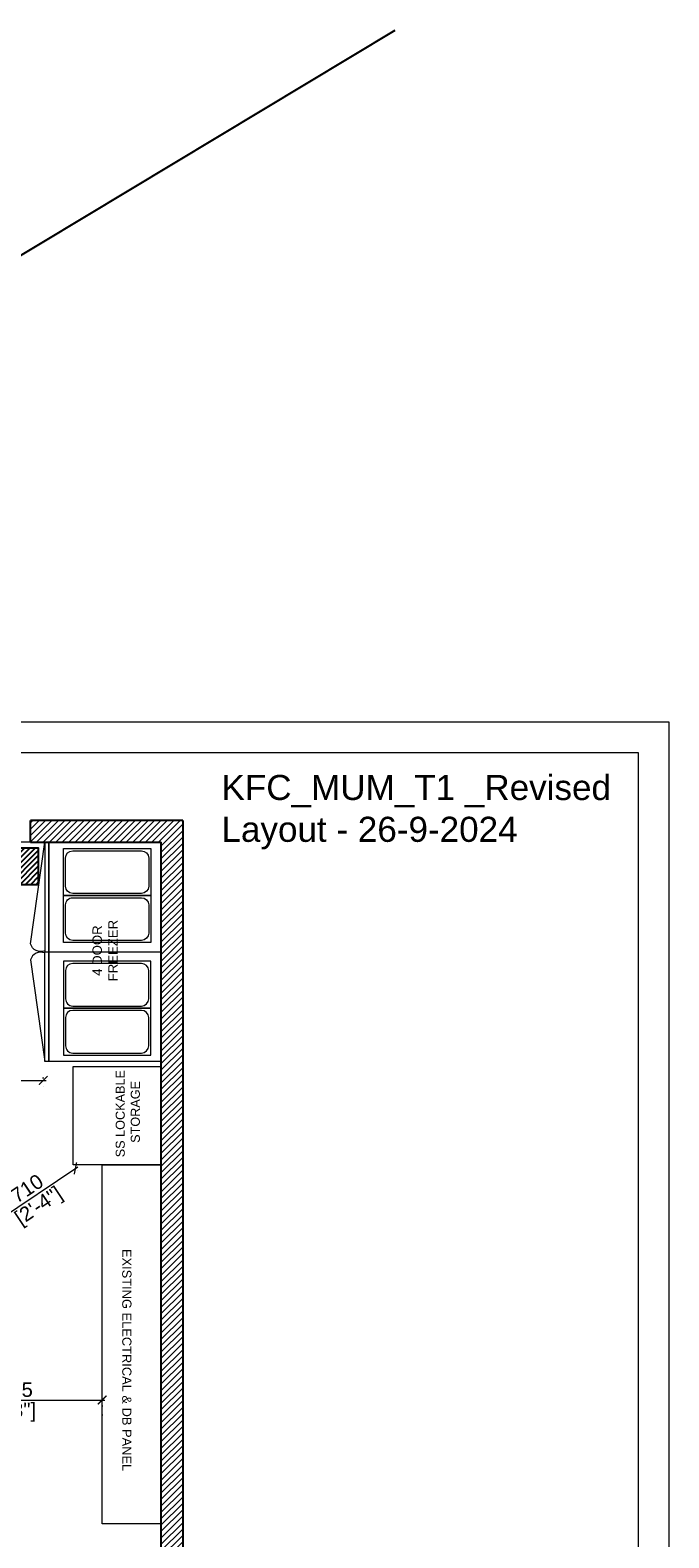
# Model space of a CAD drawing. Header units: millimetres. Extents: x -39166 to 36719, y -31650 to 11510.
# Tile 10 of 38: x -12747 to -8341, y -20781 to -10382. Entities that reach past the tile are written whole.
import ezdxf

# ---------------------------------------------------------------- set-up
doc = ezdxf.new("R2010")
doc.units = ezdxf.units.MM
doc.header["$LTSCALE"] = 500
doc.header["$MEASUREMENT"] = 0
doc.header["$PDMODE"] = 35
doc.header["$PDSIZE"] = -9
doc.linetypes.add('DOT2', pattern=[0.125, 0, -0.125])
for name, color, linetype, lineweight in [('02_EQUIPMENT-NON VEG', 1, 'Continuous', 0), ('02_EQUIPMENT-TEXT', 7, 'Continuous', 0), ('A - TEXT', 7, 'Continuous', 13), ('DIM', 7, 'Continuous', 9), ('Equipment Name', 7, 'Continuous', 5), ('TEXT-1', 7, 'Continuous', 5)]:
    doc.layers.add(name, color=color, linetype=linetype, lineweight=lineweight)
doc.layers.add('Gypsum Partition', color=240, linetype='Continuous')
doc.styles.add('ARIAL', font='arial.ttf')
doc.styles.add('DIM_04', font='arial.ttf', dxfattribs={"height": 4.5})
doc.styles.get("Standard").update_dxf_attribs({"font": 'arial.ttf', "height": 100})
doc.dimstyles.new('FT-Mts', dxfattribs={"dimscale": 10, "dimtxt": 20, "dimasz": 6, "dimexe": 5, "dimexo": 5, "dimgap": 2, "dimtad": 0, "dimtoh": 1, "dimdec": 0, "dimzin": 9, "dimdsep": 46, "dimtxsty": 'Standard', "dimblk": 'ARCHTICK', "dimcen": 5, "dimdle": 2, "dimclrd": 256, "dimclre": 253, "dimclrt": 6, "dimadec": 0, "dimazin": 2, "dimtfac": 1, "dimtdec": 0, "dimtofl": 0, "dimtmove": 0, "dimatfit": 3, "dimfxl": 0, "dimtolj": 1, "dimtzin": 0, "dimlwd": -1, "dimlwe": 0, "dimarcsym": 0})

# ---------------------------------------------------------------- blocks, each defined once
blk = doc.blocks.new('_ArchTick')
at = {"color": 0, "linetype": 'ByBlock', "const_width": 0.15}
blk.add_lwpolyline([(-0.5, -0.5), (0.5, 0.5)], dxfattribs=at)
blk = doc.blocks.new('*D133')
at = {"layer": 'DEFPOINTS', "color": 0}
for p in [(-12251, -19830), (-13517, -19983), (-12251, -19983)]:
    blk.add_point(p, dxfattribs=at)
at = {"layer": 'DIM'}
blk.add_line((-13537, -19830), (-12231, -19830), dxfattribs=at)
at = {"layer": 'DIM', "color": 253, "linetype": 'DOT2', "lineweight": 0}
for p, q in [((-13517, -19933), (-13517, -19780)), ((-12251, -19933), (-12251, -19780))]:
    blk.add_line(p, q, dxfattribs=at)
at = {"layer": 'DIM', "xscale": 60, "yscale": 60, "zscale": 60, "rotation": 180}
blk.add_blockref('_ArchTick', (-13517, -19830), dxfattribs=at)
at = {"layer": 'DIM', "xscale": 60, "yscale": 60, "zscale": 60}
blk.add_blockref('_ArchTick', (-12251, -19830), dxfattribs=at)
at = {"layer": 'DIM', "color": 0, "char_height": 100, "attachment_point": 5}
for s, insert in [('\\A1;1265', (-12884, -19759)), ('\\A1;[4\'-3"]', (-12884, -19914))]:
    blk.add_mtext(s, dxfattribs=dict(at, insert=insert))
blk = doc.blocks.new('*D134')
at = {"layer": 'DEFPOINTS', "color": 0}
for p in [(-13570, -17558), (-12657, -17558), (-12657, -17626)]:
    blk.add_point(p, dxfattribs=at)
at = {"layer": 'DIM'}
blk.add_line((-13590, -17626), (-12637, -17626), dxfattribs=at)
at = {"layer": 'DIM', "color": 253, "linetype": 'DOT2', "lineweight": 0}
for p, q in [((-13570, -17608), (-13570, -17676)), ((-12657, -17608), (-12657, -17676))]:
    blk.add_line(p, q, dxfattribs=at)
at = {"layer": 'DIM', "xscale": 60, "yscale": 60, "zscale": 60, "rotation": 180}
blk.add_blockref('_ArchTick', (-13570, -17626), dxfattribs=at)
at = {"layer": 'DIM', "xscale": 60, "yscale": 60, "zscale": 60}
blk.add_blockref('_ArchTick', (-12657, -17626), dxfattribs=at)
at = {"layer": 'DIM', "color": 0, "char_height": 100, "attachment_point": 5}
for s, insert in [('\\A1;915', (-13113, -17555)), ('\\A1;[3\'-1"]', (-13113, -17710))]:
    blk.add_mtext(s, dxfattribs=dict(at, insert=insert))
blk = doc.blocks.new('VEG IN CHILLER')
for p, q in [((-29.77, 0), (0, 0)), ((-29.77, -30.46), (-29.77, 0)), ((0, 0), (0, -30.46)), ((-14.48, -2.75), (-27.23, -2.75)), ((-27.23, -2.75), (-27.23, -26.53)), ((-17.03, -3.33), (-24.68, -3.33)), ((-1.73, -2.75), (-14.48, -2.75)), ((-14.48, -2.75), (-14.48, -26.53)), ((-14.48, -26.53), (-14.48, -2.75)), ((-4.28, -3.33), (-11.93, -3.33)), ((-1.73, -26.53), (-1.73, -2.75)), ((-26.64, -5.3), (-26.64, -23.98)), ((-15.07, -23.98), (-15.07, -5.3)), ((-13.89, -5.3), (-13.89, -23.98)), ((-2.32, -23.98), (-2.32, -5.3)), ((-27.23, -26.53), (-14.48, -26.53)), ((-24.68, -25.95), (-17.03, -25.95)), ((-14.48, -26.53), (-1.73, -26.53)), ((-11.93, -25.95), (-4.28, -25.95)), ((-29.77, -30.46), (0, -30.46)), ((-29.77, -31.59), (-29.77, -30.46)), ((0, -30.46), (-29.77, -30.46)), ((0, -31.59), (-29.77, -31.59)), ((-27.6, -35.43), (0, -31.59)), ((0, -30.46), (0, -31.59))]:
    blk.add_line(p, q)
for centre, radius, start, end in [((-24.68, -5.3), 1.96, 90, 180), ((-17.03, -5.3), 1.96, 0, 90), ((-11.93, -5.3), 1.96, 90, 180), ((-4.28, -5.3), 1.96, 0, 90), ((-24.68, -23.98), 1.96, 180, 270), ((-17.03, -23.98), 1.96, 270, 0), ((-11.93, -23.98), 1.96, 180, 270), ((-4.28, -23.98), 1.96, 270, 360), ((-26.82, -32.67), 2.87, 157.912, 254.1011)]:
    blk.add_arc(centre, radius, start, end)
blk = doc.blocks.new('*D141')
at = {"layer": 'DEFPOINTS', "color": 0}
for p in [(-12451, -18208), (-12435, -18232), (-13041, -18603)]:
    blk.add_point(p, dxfattribs=at)
at = {"layer": 'DIM'}
blk.add_line((-13041, -18639), (-12418, -18221), dxfattribs=at)
at = {"layer": 'DIM', "color": 253, "linetype": 'DOT2', "lineweight": 0}
for p, q in [((-12423, -18250), (-12407, -18274)), ((-13013, -18645), (-12997, -18669))]:
    blk.add_line(p, q, dxfattribs=at)
at = {"layer": 'DIM', "xscale": 60, "yscale": 60, "zscale": 60}
for p, rotation in [((-12435, -18232), 33.80486918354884), ((-13025, -18627), 213.8048691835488)]:
    blk.add_blockref('_ArchTick', p, dxfattribs=dict(at, rotation=rotation))
at = {"layer": 'DIM', "color": 0, "char_height": 100, "attachment_point": 5, "rotation": 33.8049}
for s, insert in [('\\A1;710', (-12769, -18371)), ('\\A1;[2\'-4"]', (-12683, -18500))]:
    blk.add_mtext(s, dxfattribs=dict(at, insert=insert))

msp = doc.modelspace()

# ---------------------------------------------------------------- hatches: boundary and pattern name
at = {"layer": 'Gypsum Partition', "ltscale": 10}
h = msp.add_hatch(dxfattribs=at)
h.set_pattern_fill('ANSI31', color=1, scale=207.205346)
h.set_pattern_definition([(45, (-10122265.234, -1019001.81), (-18.31453812, 18.31453812), [])])
h.paths.add_polyline_path([(-13689.25, -16274.11), (-12688.94, -16274.11), (-12688.94, -16024.11), (-13689.25, -16024.11)])
at = {"layer": 'TEXT-1', "ltscale": 0.05}
h = msp.add_hatch(dxfattribs=at)
h.set_pattern_fill('ANSI31', color=251, scale=250)
h.set_pattern_definition([(45, (-16865.5, -26510.11), (-22.09709, 22.09709), [])])
h.paths.add_polyline_path([(-13644.58, -15833.1), (-18994.58, -15833.1), (-18994.58, -21170.6), (-17632.08, -21170.6), (-17632.08, -28183.1), (-9082.08, -28183.1), (-9082.08, -24808.1), (-10919.58, -24808.1), (-10919.58, -20858.1), (-11694.58, -20858.1), (-11694.58, -15833.1), (-12744.58, -15833.1), (-12744.58, -15983.1), (-11844.58, -15983.1), (-11844.58, -21008.1), (-11069.58, -21008.1), (-11069.58, -22283.1), (-11069.58, -22433.1), (-11069.58, -24958.1), (-9232.08, -24958.1), (-9232.08, -27133.1), (-9232.08, -27283.1), (-9232.08, -28033.1), (-12282.08, -28033.1), (-12282.08, -28183.1), (-16432.08, -28183.1), (-16432.08, -28033.1), (-16507.08, -28033.1), (-17482.08, -28033.1), (-17482.08, -25620.6), (-15572.59, -25620.6), (-15572.57, -25470.6), (-17482.08, -25470.6), (-17482.08, -22345.6), (-13032.08, -22345.6), (-13032.08, -22195.6), (-17482.08, -22195.6), (-17482.08, -21020.6), (-18844.58, -21020.6), (-18844.58, -19283.1), (-18844.58, -19133.1), (-18844.58, -15983.1), (-17044.58, -15983.1), (-16894.58, -15983.1), (-13644.58, -15983.1)])

# ---------------------------------------------------------------- linework, layer by layer
at = {"ltscale": 0.05}
msp.add_line((-16381, -14080.5), (-10230, -10382), dxfattribs=at)
for p, q in [((-11694.58, -15833.1), (-12744.58, -15833.1)), ((-12744.58, -15983.1), (-12744.58, -15833.1)), ((-11694.58, -15833.1), (-11694.58, -20858.1)), ((-12744.58, -15983.1), (-11844.58, -15983.1)), ((-11844.58, -15983.1), (-11844.58, -21008.1))]:
    msp.add_line(p, q)
at = {"layer": 'A - TEXT', "ltscale": 0.05}
for points in [[(-19759.2, -15151.6), (-8340.68, -15151.6), (-8340.68, -28951.08), (-19759.2, -28951.08)], [(-19547.06, -15363.74), (-8552.82, -15363.74), (-8552.82, -28738.95), (-19547.06, -28738.95)]]:
    msp.add_lwpolyline(points, close=True, dxfattribs=at)
at = {"layer": 'A - TEXT'}
for points in [[(-12451.08, -17529.57), (-11844.68, -17529.6), (-11844.79, -18208.11), (-12451.19, -18208.08)], [(-12250.9, -18208.08), (-11844.5, -18208.11), (-11844.6, -20683.11), (-12251, -20683.08)]]:
    msp.add_lwpolyline(points, close=True, dxfattribs=at)
at = {"layer": 'Gypsum Partition', "color": 1, "ltscale": 10}
msp.add_lwpolyline([(-13689.25, -16274.11), (-12688.94, -16274.11), (-12688.94, -16024.11), (-13689.25, -16024.11)], close=True, dxfattribs=at)
at = {"layer": 'TEXT-1', "ltscale": 0.05}
msp.add_lwpolyline([(-11844.58, -21007.1), (-11844.28, -15983.11), (-11844.5, -15983.11), (-16769.58, -15983.11), (-16769.58, -17558.1), (-13569.58, -17558.1), (-13569.58, -17708.1), (-16769.58, -17708.1), (-16769.58, -19133.1), (-13569.58, -19133.1), (-13569.58, -18433.1), (-13494.58, -18433.1), (-13494.58, -19133.1), (-13194.58, -19133.1), (-13194.58, -19283.1), (-17748.56, -19283.1), (-17748.56, -19133.1), (-16919.58, -19133.1), (-16919.58, -15983.1), (-18844.58, -15983.1), (-18844.58, -21020.6)], dxfattribs=at)

# ---------------------------------------------------------------- block references
at = {"layer": '02_EQUIPMENT-NON VEG', "yscale": 25.4, "zscale": 25.4, "rotation": 270}
for p, xscale in [((-11844.28, -15983.11), -25.4), ((-11844.28, -17495.5), 25.4)]:
    msp.add_blockref('VEG IN CHILLER', p, dxfattribs=dict(at, xscale=xscale))

# ---------------------------------------------------------------- texts
at = {"layer": '02_EQUIPMENT-TEXT', "insert": (-12317.33, -16730.21), "char_height": 65, "width": 1665.776, "attachment_point": 2, "rotation": 90, "style": 'ARIAL'}
msp.add_mtext('\\pt195;4 DOOR \\PFREEZER', dxfattribs=at)
at = {"layer": '02_EQUIPMENT-TEXT', "ltscale": 10, "insert": (-11989.54, -17854.98), "char_height": 62.5, "attachment_point": 8, "rotation": 90, "style": 'DIM_04'}
msp.add_mtext('SS LOCKABLE\\P STORAGE', dxfattribs=at)
at = {"layer": 'A - TEXT', "insert": (-11427.19, -16032.36), "char_height": 173.083, "width": 3036.0983, "attachment_point": 7, "rotation": 359.996156}
msp.add_mtext('KFC_MUM_T1 _Revised Layout - 26-9-2024', dxfattribs=at)
at = {"layer": 'Equipment Name', "insert": (-12112.86, -19554.49), "char_height": 63.5, "width": 1940.5417, "attachment_point": 8, "rotation": 269.996156}
msp.add_mtext('EXISTING ELECTRICAL & DB PANEL', dxfattribs=at)

# ---------------------------------------------------------------- dimensions: what is measured, and where the dimension line sits
at = {"layer": 'DIM'}
for base, p1, p2, picture, middle in [((-12656.51, -17626.11), (-13569.58, -17558.1), (-12656.51, -17557.92), '*D134', (-13113.04, -17626.11)), ((-12250.98, -19829.61), (-13516.89, -19983.09), (-12250.98, -19983.08), '*D133', (-12883.93, -19829.61))]:
    dim = msp.add_linear_dim(base=base, p1=p1, p2=p2, dimstyle='FT-Mts', override={"dimtxt": 8, "dimtad": 1, "dimtoh": 0, "dimrnd": 5, "dimpost": '\\X', "dimclrt": 0, "dimfxl": 2}, dxfattribs=at)
    dim.commit()
    dim.dimension.update_dxf_attribs({"geometry": picture, "text_midpoint": middle})
dim = msp.add_aligned_dim(p1=(-13041.14, -18603.1), p2=(-12451.19, -18208.08), distance=-29.26, dimstyle='FT-Mts', override={"dimtxt": 8, "dimtad": 1, "dimtoh": 0, "dimrnd": 5, "dimpost": '\\X', "dimclrt": 0, "dimfxl": 2}, dxfattribs=at)
dim.commit()
dim.dimension.update_dxf_attribs({"geometry": '*D141', "text_midpoint": (-12729.89, -18429.9)})

doc.saveas('drawing.dxf')
